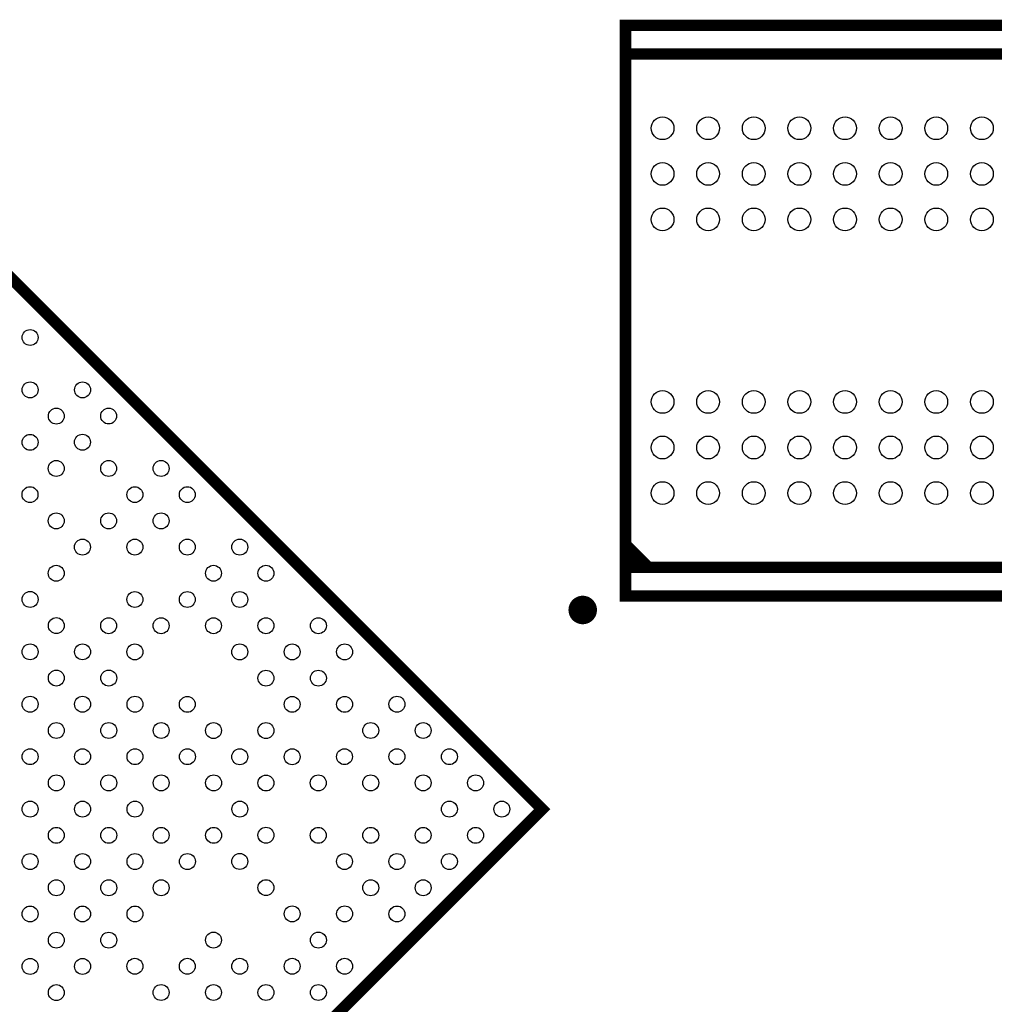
# Model space of a CAD drawing. Extents: x 357 to 4822, y 279 to 2756.
# Tile 4 of 8: x 2289 to 2962, y 1445 to 2125. Entities that reach past the tile are written whole.
import ezdxf

# ---------------------------------------------------------------- set-up
doc = ezdxf.new("R2010")
doc.units = 0
doc.header["$MEASUREMENT"] = 0
doc.layers.add('PG_SILKSCREEN_TOP', color=30, linetype='CONTINUOUS')
doc.layers.add('PIN_TOP', color=1, linetype='CONTINUOUS')

msp = doc.modelspace()

# ---------------------------------------------------------------- linework, layer by layer
at = {"layer": 'PG_SILKSCREEN_TOP'}
for points in [[(2707.287, 2101.366, 7.874, 7.874, 0), (2707.287, 2121.201, 7.874, 7.874, 0), (3230.909, 2121.201, 7.874, 7.874, 0), (3230.909, 2101.366, 7.874, 7.874, 0)], [(2707.287, 1747.035, 7.874, 7.874, 0), (2707.287, 1727.201, 7.874, 7.874, 0), (3230.909, 1727.201, 7.874, 7.874, 0), (3230.909, 1747.035, 7.874, 7.874, 0), (2707.287, 1747.035, 7.874, 7.874, 0), (2707.287, 2101.366, 7.874, 7.874, 0), (3230.909, 2101.366, 7.874, 7.874, 0), (3230.909, 1747.035, 7.874, 7.874, 0)], [(2260, 1190.244, 7.902, 7.902, 0), (2649.756, 1580, 7.902, 7.902, 0), (2260, 1969.756, 7.902, 7.902, 0), (1870.244, 1580, 7.902, 7.902, 0), (2260, 1190.244, 7.902, 7.902, 0)], [(2723.035, 1747.035, 7.874, 7.874, 0), (2707.287, 1762.783, 7.874, 7.874, 0)], [(2715.161, 1747.035, 7.874, 7.874, 0), (2707.287, 1754.909, 7.874, 7.874, 0)], [(2682.681, 1717.508, 9.843, 9.843, -1.000025), (2672.842, 1717.507, 9.843, 9.843, -0.999975), (2682.681, 1717.508, 9.843, 9.843, 0)]]:
    msp.add_lwpolyline(points, format="xyseb", dxfattribs=at)
at = {"layer": 'PIN_TOP'}
for centre, radius in [((2732.878, 2050.185), 7.874), ((2764.374, 2050.185), 7.874), ((2795.87, 2050.185), 7.874), ((2827.366, 2050.185), 7.874), ((2858.862, 2050.185), 7.874), ((2890.358, 2050.185), 7.874), ((2921.854, 2050.185), 7.874), ((2953.35, 2050.185), 7.874), ((2732.878, 2018.689), 7.874), ((2764.374, 2018.689), 7.874), ((2795.87, 2018.689), 7.874), ((2827.366, 2018.689), 7.874), ((2858.862, 2018.689), 7.874), ((2890.358, 2018.689), 7.874), ((2921.854, 2018.689), 7.874), ((2953.35, 2018.689), 7.874), ((2732.878, 1987.193), 7.874), ((2764.374, 1987.193), 7.874), ((2795.87, 1987.193), 7.874), ((2827.366, 1987.193), 7.874), ((2858.862, 1987.193), 7.874), ((2890.358, 1987.193), 7.874), ((2921.854, 1987.193), 7.874), ((2953.35, 1987.193), 7.874), ((2296.205, 1905.696), 5.5), ((2296.205, 1869.487), 5.5), ((2332.409, 1869.491), 5.5), ((2732.878, 1861.209), 7.874), ((2764.374, 1861.209), 7.874), ((2795.87, 1861.209), 7.874), ((2827.366, 1861.209), 7.874), ((2858.862, 1861.209), 7.874), ((2890.358, 1861.209), 7.874), ((2921.854, 1861.209), 7.874), ((2953.35, 1861.209), 7.874), ((2314.305, 1851.387), 5.5), ((2350.44, 1851.46), 5.5), ((2296.205, 1833.286), 5.5), ((2332.336, 1833.356), 5.5), ((2732.878, 1829.713), 7.874), ((2764.374, 1829.713), 7.874), ((2795.87, 1829.713), 7.874), ((2827.366, 1829.713), 7.874), ((2858.862, 1829.713), 7.874), ((2890.358, 1829.713), 7.874), ((2921.854, 1829.713), 7.874), ((2953.35, 1829.713), 7.874), ((2314.236, 1815.255), 5.5), ((2350.437, 1815.255), 5.5), ((2386.645, 1815.255), 5.5), ((2296.132, 1797.151), 5.5), ((2368.541, 1797.151), 5.5), ((2404.745, 1797.155), 5.5), ((2732.878, 1798.217), 7.874), ((2764.374, 1798.217), 7.874), ((2795.87, 1798.217), 7.874), ((2827.366, 1798.217), 7.874), ((2858.862, 1798.217), 7.874), ((2890.358, 1798.217), 7.874), ((2921.854, 1798.217), 7.874), ((2953.35, 1798.217), 7.874), ((2314.232, 1779.051), 5.5), ((2350.44, 1779.051), 5.5), ((2386.641, 1779.051), 5.5), ((2332.336, 1760.947), 5.5), ((2368.541, 1760.95), 5.5), ((2404.745, 1760.947), 5.5), ((2440.95, 1760.95), 5.5), ((2314.236, 1742.846), 5.5), ((2422.846, 1742.846), 5.5), ((2459.051, 1742.85), 5.5), ((2296.205, 1724.815), 5.5), ((2368.541, 1724.742), 5.5), ((2404.745, 1724.745), 5.5), ((2440.947, 1724.745), 5.5), ((2314.305, 1706.714), 5.5), ((2350.44, 1706.641), 5.5), ((2386.641, 1706.641), 5.5), ((2422.846, 1706.645), 5.5), ((2459.051, 1706.641), 5.5), ((2495.255, 1706.645), 5.5), ((2296.205, 1688.614), 5.5), ((2332.409, 1688.61), 5.5), ((2368.541, 1688.541), 5.5), ((2440.95, 1688.541), 5.5), ((2477.151, 1688.541), 5.5), ((2513.359, 1688.541), 5.5), ((2314.309, 1670.51), 5.5), ((2350.51, 1670.51), 5.5), ((2459.051, 1670.44), 5.5), ((2495.255, 1670.437), 5.5), ((2296.205, 1652.406), 5.5), ((2332.409, 1652.409), 5.5), ((2368.61, 1652.409), 5.5), ((2404.745, 1652.336), 5.5), ((2477.155, 1652.336), 5.5), ((2513.356, 1652.336), 5.5), ((2549.491, 1652.409), 5.5), ((2314.305, 1634.305), 5.5), ((2350.51, 1634.309), 5.5), ((2386.714, 1634.305), 5.5), ((2422.846, 1634.236), 5.5), ((2459.051, 1634.232), 5.5), ((2531.387, 1634.305), 5.5), ((2567.591, 1634.309), 5.5), ((2296.205, 1616.205), 5.5), ((2332.406, 1616.205), 5.5), ((2368.614, 1616.205), 5.5), ((2404.815, 1616.205), 5.5), ((2440.95, 1616.132), 5.5), ((2477.151, 1616.132), 5.5), ((2513.286, 1616.205), 5.5), ((2549.487, 1616.205), 5.5), ((2585.696, 1616.205), 5.5), ((2314.305, 1598.104), 5.5), ((2350.51, 1598.101), 5.5), ((2386.714, 1598.104), 5.5), ((2422.919, 1598.101), 5.5), ((2459.051, 1598.031), 5.5), ((2495.182, 1598.101), 5.5), ((2531.387, 1598.104), 5.5), ((2567.591, 1598.101), 5.5), ((2603.796, 1598.104), 5.5), ((2296.201, 1580), 5.5), ((2332.409, 1580), 5.5), ((2368.61, 1580), 5.5), ((2441.019, 1580), 5.5), ((2585.692, 1580), 5.5), ((2621.9, 1580), 5.5), ((2314.305, 1561.896), 5.5), ((2350.51, 1561.899), 5.5), ((2386.714, 1561.896), 5.5), ((2422.919, 1561.899), 5.5), ((2459.051, 1561.969), 5.5), ((2495.182, 1561.899), 5.5), ((2531.387, 1561.896), 5.5), ((2567.591, 1561.899), 5.5), ((2603.796, 1561.896), 5.5), ((2296.205, 1543.795), 5.5), ((2332.406, 1543.795), 5.5), ((2368.614, 1543.795), 5.5), ((2404.815, 1543.795), 5.5), ((2440.95, 1543.868), 5.5), ((2513.286, 1543.795), 5.5), ((2549.487, 1543.795), 5.5), ((2585.696, 1543.795), 5.5), ((2314.305, 1525.695), 5.5), ((2350.51, 1525.691), 5.5), ((2386.714, 1525.695), 5.5), ((2459.051, 1525.768), 5.5), ((2531.387, 1525.695), 5.5), ((2567.591, 1525.691), 5.5), ((2296.205, 1507.594), 5.5), ((2332.409, 1507.591), 5.5), ((2368.61, 1507.591), 5.5), ((2477.155, 1507.664), 5.5), ((2513.356, 1507.664), 5.5), ((2549.491, 1507.591), 5.5), ((2314.309, 1489.49), 5.5), ((2350.51, 1489.49), 5.5), ((2422.846, 1489.563), 5.5), ((2495.255, 1489.563), 5.5), ((2296.205, 1471.386), 5.5), ((2332.409, 1471.39), 5.5), ((2368.541, 1471.459), 5.5), ((2404.742, 1471.459), 5.5), ((2440.95, 1471.459), 5.5), ((2477.151, 1471.459), 5.5), ((2513.359, 1471.459), 5.5), ((2314.305, 1453.286), 5.5), ((2386.641, 1453.359), 5.5), ((2422.846, 1453.355), 5.5), ((2459.051, 1453.359), 5.5), ((2495.255, 1453.355), 5.5)]:
    msp.add_circle(centre, radius, dxfattribs=at)

doc.saveas('drawing.dxf')
